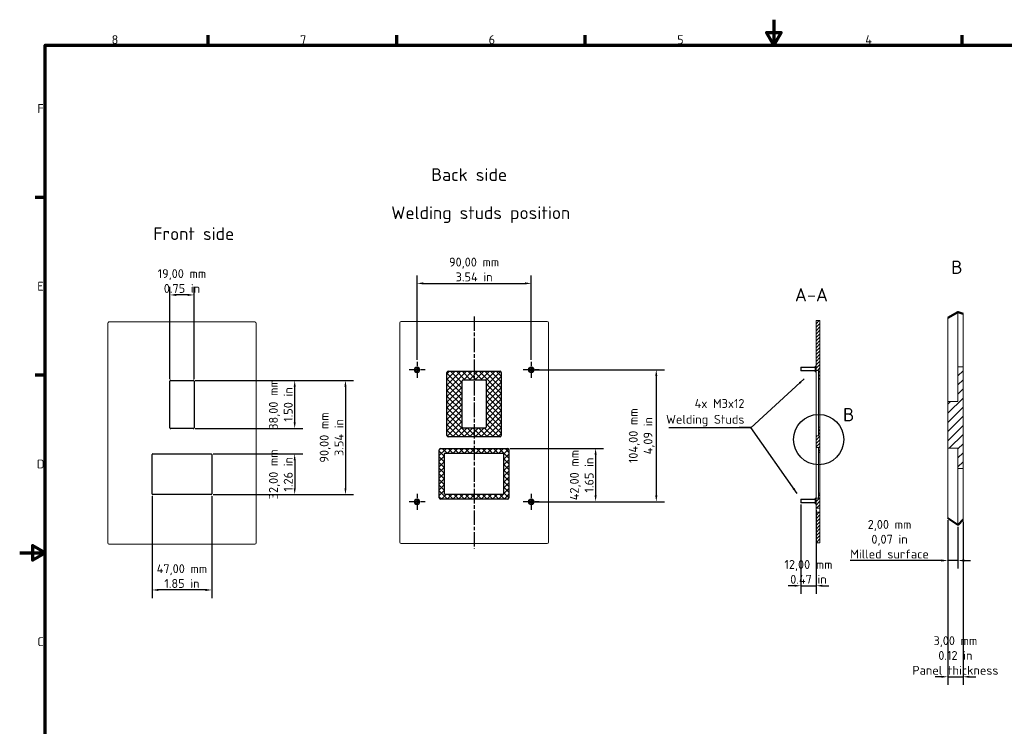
# Model space of a CAD drawing. Header units: millimetres. Extents: x 0 to 1188, y 0 to 840.
# Tile 14 of 15: x 0 to 776, y 283 to 840. Entities that reach past the tile are written whole.
import ezdxf

# ---------------------------------------------------------------- set-up
doc = ezdxf.new("R2010")
doc.units = ezdxf.units.MM
doc.header["$LTSCALE"] = 2
doc.linetypes.add('CHAIN', pattern=[0.3543, 0.2362, -0.0295, 0.0591, -0.0295])
for name, color, linetype, lineweight in [('Bemaßung (ISO)', 7, 'Continuous', 25), ('Bruchlinie (ISO)', 7, 'Continuous', 50), ('Detailumgrenzung (ISO)', 7, 'Continuous', 25), ('Mittellinie (ISO)', 7, 'Continuous', 25), ('Mittelpunktmarkierung (ISO)', 7, 'Continuous', 25), ('Rahmen (ISO)', 7, 'Continuous', 70), ('Schraffur (ISO)', 7, 'Continuous', 18), ('Sichtbar (ISO)', 7, 'Continuous', 50), ('Sichtbar schmal (ISO)', 7, 'Continuous', 35), ('Symbol (ISO)', 7, 'Continuous', 25)]:
    doc.layers.add(name, color=color, linetype=linetype, lineweight=lineweight)
doc.styles.add('Bezeichnungstext (DIN)', font='isocpeur.ttf')
doc.styles.add('Notiztext (DIN)', font='isocpeur.ttf')
doc.dimstyles.new('Standard (DIN)', dxfattribs={"dimscale": 2, "dimtxt": 3.5, "dimasz": 2.5, "dimexe": 3.175, "dimexo": 0.8, "dimgap": 0.8, "dimtad": 1, "dimrnd": 1e-08, "dimzin": 0, "dimtxsty": 'Notiztext (DIN)', "dimcen": 0.09, "dimdle": 10, "dimclrd": 256, "dimclre": 256, "dimclrt": 256, "dimadec": 0, "dimazin": 0, "dimtfac": 1, "dimtmove": 0, "dimatfit": 3, "dimfxl": 1, "dimtolj": 1, "dimtzin": 0, "dimlwd": -1, "dimlwe": -1, "dimarcsym": 0})
doc.dimstyles.new('Standard - Methode 2a (DIN)$7', dxfattribs={"dimscale": 2, "dimtxt": 3.5, "dimasz": 2.5, "dimexe": 3.175, "dimexo": 0.8, "dimgap": 0.8, "dimtad": 1, "dimtih": 1, "dimtoh": 1, "dimrnd": 1e-08, "dimtxsty": 'Notiztext (DIN)', "dimcen": 0.09, "dimdle": 10, "dimclrd": 256, "dimclre": 256, "dimclrt": 256, "dimazin": 2, "dimtfac": 1, "dimtmove": 0, "dimatfit": 3, "dimfxl": 1, "dimtolj": 1, "dimlwd": -1, "dimlwe": -1, "dimarcsym": 0})
pattern_1 = [(45, (0, 0), (-2.245064, 2.245064), [])]
pattern_2 = [(135, (0, 0), (-2.245064, -2.245064), [])]
pattern_3 = [(45, (0, 0), (-1.3470384, 1.3470384), [])]

# ---------------------------------------------------------------- blocks, each defined once
blk = doc.blocks.new('Ränder Vorgaberahmen')
at = {"layer": 'Rahmen (ISO)'}
for p, q in [((74.25, 410), (74.25, 413.9)), ((148.5, 410), (148.5, 413.9)), ((222.75, 410), (222.75, 413.9)), ((371.25, 410), (371.25, 413.9)), ((10, 350), (6.1, 350)), ((10, 280), (6.1, 280))]:
    blk.add_line(p, q, dxfattribs=at)
at = {"layer": 'Rahmen (ISO)', "flags": 128}
for points in [[(297, 420), (297, 410), (294.11, 415), (299.89, 415), (297, 410)], [(10, 10), (10, 410), (584, 410), (584, 10), (10, 10)], [(0, 210), (10, 210), (5, 212.89), (5, 207.11), (10, 210)]]:
    blk.add_lwpolyline(points, dxfattribs=at)
at = {"layer": 'Rahmen (ISO)', "char_height": 3.5, "attachment_point": 7, "style": 'Notiztext (DIN)'}
for s, insert in [('8', (36.2, 410.4)), ('7', (110.45, 410.4)), ('6', (184.7, 410.4)), ('5', (258.95, 410.4)), ('4', (333.03, 410.4)), ('F', (6.93, 383.25)), ('E', (6.93, 313.25)), ('D', (6.75, 243.25)), ('C', (6.93, 173.25))]:
    blk.add_mtext(s, dxfattribs=dict(at, insert=insert))
blk = doc.blocks.new('*D14')
at = {"layer": 'Bemaßung (ISO)', "transparency": 16777216}
for p, q in [((404.57, 564.25), (507.81, 564.25)), ((501.46, 559.25), (501.46, 465.25)), ((404.57, 460.25), (507.81, 460.25))]:
    blk.add_line(p, q, dxfattribs=at)
for points in [[(500.62, 559.25), (502.29, 559.25), (501.46, 564.25)], [(500.62, 465.25), (502.29, 465.25), (501.46, 460.25)]]:
    blk.add_solid(points, dxfattribs=at)
at = {"layer": 'Defpoints', "color": 0, "transparency": 16777216}
for p in [(402.97, 564.25), (402.97, 460.25), (501.46, 460.25)]:
    blk.add_point(p, dxfattribs=at)
at = {"layer": 'Bemaßung (ISO)', "transparency": 16777216, "insert": (479.79, 512.25), "char_height": 7, "attachment_point": 2, "rotation": 90, "style": 'Notiztext (DIN)'}
blk.add_mtext('\\A1;\\fISOCPEUR|b0|i0;{\\H7.0000;104,00 mm\\P}\\fISOCPEUR|b0|i0;{\\H7.0000;4,09 in}', dxfattribs=at)
blk = doc.blocks.new('*D15')
at = {"layer": 'Bemaßung (ISO)', "transparency": 16777216}
for p, q in [((312.97, 572.15), (312.97, 638.6)), ((402.97, 572.15), (402.97, 638.6)), ((317.97, 632.25), (397.97, 632.25))]:
    blk.add_line(p, q, dxfattribs=at)
for points in [[(317.97, 633.09), (317.97, 631.42), (312.97, 632.25)], [(397.97, 633.09), (397.97, 631.42), (402.97, 632.25)]]:
    blk.add_solid(points, dxfattribs=at)
at = {"layer": 'Defpoints', "color": 0, "transparency": 16777216}
for p in [(402.97, 632.25), (312.97, 570.55), (402.97, 570.55)]:
    blk.add_point(p, dxfattribs=at)
at = {"layer": 'Bemaßung (ISO)', "transparency": 16777216, "insert": (357.97, 652.53), "char_height": 7, "attachment_point": 2, "style": 'Notiztext (DIN)'}
blk.add_mtext('\\A1;\\fISOCPEUR|b0|i0;{\\H7.0000;90,00 mm\\P}\\fISOCPEUR|b0|i0;{\\H7.0000;3.54 in}', dxfattribs=at)
blk = doc.blocks.new('*D16')
at = {"layer": 'Bemaßung (ISO)', "transparency": 16777216}
for p, q in [((386.02, 502.25), (460, 502.25)), ((453.65, 497.25), (453.65, 465.25)), ((404.57, 460.25), (460, 460.25))]:
    blk.add_line(p, q, dxfattribs=at)
for points in [[(452.82, 497.25), (454.48, 497.25), (453.65, 502.25)], [(452.82, 465.25), (454.48, 465.25), (453.65, 460.25)]]:
    blk.add_solid(points, dxfattribs=at)
at = {"layer": 'Defpoints', "color": 0, "transparency": 16777216}
for p in [(384.42, 502.25), (402.97, 460.25), (453.65, 460.25)]:
    blk.add_point(p, dxfattribs=at)
at = {"layer": 'Bemaßung (ISO)', "transparency": 16777216, "insert": (433.38, 481.25), "char_height": 7, "attachment_point": 2, "rotation": 90, "style": 'Notiztext (DIN)'}
blk.add_mtext('\\A1;\\fISOCPEUR|b0|i0;{\\H7.0000;42,00 mm\\P}\\fISOCPEUR|b0|i0;{\\H7.0000;1.65 in}', dxfattribs=at)
blk = doc.blocks.new('2DDetail0')
at = {"layer": 'Detailumgrenzung (ISO)'}
blk.add_circle((314.67, 254.62), 9.9, dxfattribs=at)
at = {"layer": 'Detailumgrenzung (ISO)', "insert": (324.26, 261.79), "char_height": 5.25, "attachment_point": 7, "style": 'Bezeichnungstext (DIN)'}
blk.add_mtext('B', dxfattribs=at)
blk = doc.blocks.new('*D20')
at = {"layer": 'Bemaßung (ISO)', "transparency": 16777216}
for p, q in [((731.06, 445.77), (731.06, 316)), ((743.06, 444.56), (743.06, 316)), ((726.06, 322.35), (721.06, 322.35)), ((731.06, 322.35), (743.06, 322.35)), ((748.06, 322.35), (753.06, 322.35))]:
    blk.add_line(p, q, dxfattribs=at)
for points in [[(726.06, 323.18), (726.06, 321.52), (731.06, 322.35)], [(748.06, 323.18), (748.06, 321.52), (743.06, 322.35)]]:
    blk.add_solid(points, dxfattribs=at)
at = {"layer": 'Defpoints', "color": 0, "transparency": 16777216}
for p in [(731.06, 447.37), (743.06, 446.16), (743.06, 322.35)]:
    blk.add_point(p, dxfattribs=at)
at = {"layer": 'Bemaßung (ISO)', "transparency": 16777216, "insert": (737.06, 354.29), "char_height": 7, "attachment_point": 2, "style": 'Notiztext (DIN)'}
blk.add_mtext('\\A1;\\fISOCPEUR|b0|i0;{\\H7.0000;3,00 mm\\P}\\fISOCPEUR|b0|i0;{\\H7.0000;0.12 in\\P}\\fISOCPEUR|b0|i0;{\\H7.0000;Panel thickness}', dxfattribs=at)
blk = doc.blocks.new('*D21')
at = {"layer": 'Bemaßung (ISO)', "transparency": 16777216}
for p, q in [((731.06, 445.77), (731.06, 407.58)), ((739.06, 440.42), (739.06, 407.58)), ((726.06, 413.93), (654.19, 413.93)), ((739.06, 413.93), (731.06, 413.93)), ((744.06, 413.93), (749.06, 413.93))]:
    blk.add_line(p, q, dxfattribs=at)
for points in [[(726.06, 414.76), (726.06, 413.09), (731.06, 413.93)], [(744.06, 414.76), (744.06, 413.09), (739.06, 413.93)]]:
    blk.add_solid(points, dxfattribs=at)
at = {"layer": 'Defpoints', "color": 0, "transparency": 16777216}
for p in [(731.06, 447.37), (739.06, 442.02), (731.06, 413.93)]:
    blk.add_point(p, dxfattribs=at)
at = {"layer": 'Bemaßung (ISO)', "transparency": 16777216, "insert": (685.19, 445.87), "char_height": 7, "attachment_point": 2, "style": 'Notiztext (DIN)'}
blk.add_mtext('\\A1;\\fISOCPEUR|b0|i0;{\\H7.0000;2,00 mm\\P}\\fISOCPEUR|b0|i0;{\\H7.0000;0,07 in\\P}\\fISOCPEUR|b0|i0;{\\H7.0000;Milled surface}', dxfattribs=at)
blk = doc.blocks.new('*D22')
at = {"layer": 'Bemaßung (ISO)', "transparency": 16777216}
for p, q in [((615.34, 457.98), (615.34, 387.7)), ((627.34, 453.53), (627.34, 387.7)), ((610.34, 394.05), (605.34, 394.05)), ((615.34, 394.05), (627.34, 394.05)), ((632.34, 394.05), (637.34, 394.05))]:
    blk.add_line(p, q, dxfattribs=at)
for points in [[(610.34, 394.88), (610.34, 393.21), (615.34, 394.05)], [(632.34, 394.88), (632.34, 393.21), (627.34, 394.05)]]:
    blk.add_solid(points, dxfattribs=at)
at = {"layer": 'Defpoints', "color": 0, "transparency": 16777216}
for p in [(615.34, 459.58), (627.34, 455.13), (627.34, 394.05)]:
    blk.add_point(p, dxfattribs=at)
at = {"layer": 'Bemaßung (ISO)', "transparency": 16777216, "insert": (621.34, 414.32), "char_height": 7, "attachment_point": 2, "style": 'Notiztext (DIN)'}
blk.add_mtext('\\A1;\\fISOCPEUR|b0|i0;{\\H7.0000;12,00 mm\\P}\\fISOCPEUR|b0|i0;{\\H7.0000;0.47 in}', dxfattribs=at)
blk = doc.blocks.new('*D23')
at = {"layer": 'Bemaßung (ISO)', "transparency": 16777216}
for p, q in [((138.22, 555.86), (262.96, 555.86)), ((256.61, 550.86), (256.61, 470.86)), ((152.42, 465.86), (262.96, 465.86))]:
    blk.add_line(p, q, dxfattribs=at)
for points in [[(255.78, 550.86), (257.45, 550.86), (256.61, 555.86)], [(255.78, 470.86), (257.45, 470.86), (256.61, 465.86)]]:
    blk.add_solid(points, dxfattribs=at)
at = {"layer": 'Defpoints', "color": 0, "transparency": 16777216}
for p in [(136.62, 555.86), (150.82, 465.86), (256.61, 465.86)]:
    blk.add_point(p, dxfattribs=at)
at = {"layer": 'Bemaßung (ISO)', "transparency": 16777216, "insert": (236.34, 510.86), "char_height": 7, "attachment_point": 2, "rotation": 90, "style": 'Notiztext (DIN)'}
blk.add_mtext('\\A1;\\fISOCPEUR|b0|i0;{\\H7.0000;90,00 mm\\P}\\fISOCPEUR|b0|i0;{\\H7.0000;3.54 in}', dxfattribs=at)
blk = doc.blocks.new('*D29')
at = {"layer": 'Bemaßung (ISO)', "transparency": 16777216}
for p, q in [((104.32, 464.76), (104.32, 384.37)), ((151.32, 464.76), (151.32, 384.37)), ((146.32, 390.72), (109.32, 390.72))]:
    blk.add_line(p, q, dxfattribs=at)
for points in [[(109.32, 391.55), (109.32, 389.89), (104.32, 390.72)], [(146.32, 391.55), (146.32, 389.89), (151.32, 390.72)]]:
    blk.add_solid(points, dxfattribs=at)
at = {"layer": 'Defpoints', "color": 0, "transparency": 16777216}
for p in [(104.32, 466.36), (151.32, 466.36), (104.32, 390.72)]:
    blk.add_point(p, dxfattribs=at)
at = {"layer": 'Bemaßung (ISO)', "transparency": 16777216, "insert": (127.82, 410.99), "char_height": 7, "attachment_point": 2, "style": 'Notiztext (DIN)'}
blk.add_mtext('\\A1;\\fISOCPEUR|b0|i0;{\\H7.0000;47,00 mm\\P}\\fISOCPEUR|b0|i0;{\\H7.0000;1.85 in}', dxfattribs=at)
blk = doc.blocks.new('*D30')
at = {"layer": 'Bemaßung (ISO)', "transparency": 16777216}
for p, q in [((118.32, 556.76), (118.32, 629.51)), ((137.32, 556.76), (137.32, 629.51)), ((132.32, 623.16), (123.32, 623.16))]:
    blk.add_line(p, q, dxfattribs=at)
for points in [[(123.32, 624), (123.32, 622.33), (118.32, 623.16)], [(132.32, 624), (132.32, 622.33), (137.32, 623.16)]]:
    blk.add_solid(points, dxfattribs=at)
at = {"layer": 'Defpoints', "color": 0, "transparency": 16777216}
for p in [(118.32, 623.16), (118.32, 555.16), (137.32, 555.16)]:
    blk.add_point(p, dxfattribs=at)
at = {"layer": 'Bemaßung (ISO)', "transparency": 16777216, "insert": (127.82, 643.44), "char_height": 7, "attachment_point": 2, "style": 'Notiztext (DIN)'}
blk.add_mtext('\\A1;\\fISOCPEUR|b0|i0;{\\H7.0000;19,00 mm\\P}\\fISOCPEUR|b0|i0;{\\H7.0000;0.75 in}', dxfattribs=at)
blk = doc.blocks.new('*D31')
at = {"layer": 'Bemaßung (ISO)', "transparency": 16777216}
for p, q in [((138.22, 555.86), (222.97, 555.86)), ((216.62, 522.86), (216.62, 550.86)), ((138.22, 517.86), (222.97, 517.86))]:
    blk.add_line(p, q, dxfattribs=at)
for points in [[(215.79, 550.86), (217.45, 550.86), (216.62, 555.86)], [(215.79, 522.86), (217.45, 522.86), (216.62, 517.86)]]:
    blk.add_solid(points, dxfattribs=at)
at = {"layer": 'Defpoints', "color": 0, "transparency": 16777216}
for p in [(136.62, 555.86), (216.62, 555.86), (136.62, 517.86)]:
    blk.add_point(p, dxfattribs=at)
at = {"layer": 'Bemaßung (ISO)', "transparency": 16777216, "insert": (196.35, 536.86), "char_height": 7, "attachment_point": 2, "rotation": 90, "style": 'Notiztext (DIN)'}
blk.add_mtext('\\A1;\\fISOCPEUR|b0|i0;{\\H7.0000;38,00 mm\\P}\\fISOCPEUR|b0|i0;{\\H7.0000;1.50 in}', dxfattribs=at)
blk = doc.blocks.new('*D32')
at = {"layer": 'Bemaßung (ISO)', "transparency": 16777216}
for p, q in [((152.42, 497.86), (222.97, 497.86)), ((216.62, 492.86), (216.62, 470.86)), ((152.42, 465.86), (222.97, 465.86))]:
    blk.add_line(p, q, dxfattribs=at)
for points in [[(215.79, 492.86), (217.45, 492.86), (216.62, 497.86)], [(215.79, 470.86), (217.45, 470.86), (216.62, 465.86)]]:
    blk.add_solid(points, dxfattribs=at)
at = {"layer": 'Defpoints', "color": 0, "transparency": 16777216}
for p in [(150.82, 497.86), (150.82, 465.86), (216.62, 465.86)]:
    blk.add_point(p, dxfattribs=at)
at = {"layer": 'Bemaßung (ISO)', "transparency": 16777216, "insert": (196.35, 481.86), "char_height": 7, "attachment_point": 2, "rotation": 90, "style": 'Notiztext (DIN)'}
blk.add_mtext('\\A1;\\fISOCPEUR|b0|i0;{\\H7.0000;32,00 mm\\P}\\fISOCPEUR|b0|i0;{\\H7.0000;1.26 in}', dxfattribs=at)

msp = doc.modelspace()

# ---------------------------------------------------------------- hatches: boundary and pattern name
at = {"layer": 'Schraffur (ISO)'}
h = msp.add_hatch(dxfattribs=at)
h.set_pattern_fill('ANSI31', color=256, scale=15.24, style=0)
h.set_pattern_definition(pattern_3)
h.paths.add_polyline_path([(627.3366, 563.6767), (629.3366, 563.6767), (629.3366, 556.9267), (630.3366, 556.9267), (630.3366, 602.9267), (627.3366, 602.9267)])
h = msp.add_hatch(dxfattribs=at)
h.set_pattern_fill('ANSI31', color=256, scale=40.64, style=0)
h.set_pattern_definition([(45, (0, 0), (-3.592102, 3.592102), [])])
h.paths.add_polyline_path([(739.0632, 566.5408), (739.0632, 539.1408), (731.0632, 539.1408), (731.0632, 502.3408), (739.0632, 502.3408), (739.0632, 486.5408), (743.0632, 486.5408), (743.0632, 566.5408)])
h = msp.add_hatch(dxfattribs=at)
h.set_pattern_fill('ANSI31', color=256, scale=25.4, style=0, double=1)
h.set_pattern_definition(pattern_1)
edge = h.paths.add_edge_path(flags=0)
edge.add_line((366.7743, 518.3043), (349.1743, 518.3043))
edge.add_arc((349.1743, 519.0043), 0.7, 180, 270, ccw=False)
edge.add_line((348.4743, 519.0043), (348.4743, 555.6043))
edge.add_arc((349.1743, 555.6043), 0.7, 90, 180, ccw=False)
edge.add_line((349.1743, 556.3043), (366.7743, 556.3043))
edge.add_arc((366.7743, 555.6043), 0.7, 0, 90, ccw=False)
edge.add_line((367.4743, 555.6043), (367.4743, 519.0043))
edge.add_arc((366.7743, 519.0043), 0.7, -90, 0, ccw=False)
edge = h.paths.add_edge_path()
edge.add_arc((378.3743, 512.4543), 1, 270, 360)
edge.add_line((379.3743, 512.4543), (379.3743, 562.0543))
edge.add_arc((378.3743, 562.0543), 1, 0, 90)
edge.add_line((378.3743, 563.0543), (337.5743, 563.0543))
edge.add_arc((337.5743, 562.0543), 1, 90, 180)
edge.add_line((336.5743, 562.0543), (336.5743, 512.4543))
edge.add_arc((337.5743, 512.4543), 1, 180, 270)
edge.add_line((337.5743, 511.4543), (378.3743, 511.4543))
h = msp.add_hatch(dxfattribs=at)
h.set_pattern_fill('ANSI31', color=256, scale=25.4, angle=90, style=0, double=1)
h.set_pattern_definition(pattern_2)
edge = h.paths.add_edge_path(flags=0)
edge.add_line((366.7743, 518.3043), (349.1743, 518.3043))
edge.add_arc((349.1743, 519.0043), 0.7, 180, 270, ccw=False)
edge.add_line((348.4743, 519.0043), (348.4743, 555.6043))
edge.add_arc((349.1743, 555.6043), 0.7, 90, 180, ccw=False)
edge.add_line((349.1743, 556.3043), (366.7743, 556.3043))
edge.add_arc((366.7743, 555.6043), 0.7, 0, 90, ccw=False)
edge.add_line((367.4743, 555.6043), (367.4743, 519.0043))
edge.add_arc((366.7743, 519.0043), 0.7, -90, 0, ccw=False)
edge = h.paths.add_edge_path()
edge.add_arc((378.3743, 512.4543), 1, 270, 360)
edge.add_line((379.3743, 512.4543), (379.3743, 562.0543))
edge.add_arc((378.3743, 562.0543), 1, 0, 90)
edge.add_line((378.3743, 563.0543), (337.5743, 563.0543))
edge.add_arc((337.5743, 562.0543), 1, 90, 180)
edge.add_line((336.5743, 562.0543), (336.5743, 512.4543))
edge.add_arc((337.5743, 512.4543), 1, 180, 270)
edge.add_line((337.5743, 511.4543), (378.3743, 511.4543))
h = msp.add_hatch(dxfattribs=at)
h.set_pattern_fill('ANSI31', color=256, scale=15.24, style=0)
h.set_pattern_definition(pattern_3)
h.paths.add_polyline_path([(627.3366, 502.8767), (629.3366, 502.8767), (629.3366, 498.9267), (630.3366, 498.9267), (630.3366, 518.9267), (629.3366, 518.9267), (629.3366, 512.0767), (627.3366, 512.0767)])
h = msp.add_hatch(dxfattribs=at)
h.set_pattern_fill('ANSI31', color=256, scale=25.4, style=0, double=1)
h.set_pattern_definition(pattern_1)
edge = h.paths.add_edge_path(flags=0)
edge.add_arc((380.9743, 466.8043), 0.5, 270, 360)
edge.add_line((381.4743, 466.8043), (381.4743, 497.8043))
edge.add_arc((380.9743, 497.8043), 0.5, 0, 90)
edge.add_line((380.9743, 498.3043), (334.9743, 498.3043))
edge.add_arc((334.9743, 497.8043), 0.5, 90, 180)
edge.add_line((334.4743, 497.8043), (334.4743, 466.8043))
edge.add_arc((334.9743, 466.8043), 0.5, 180, 270)
edge.add_line((334.9743, 466.3043), (380.9743, 466.3043))
edge = h.paths.add_edge_path()
edge.add_arc((331.5243, 501.2543), 1, 90, 180)
edge.add_line((330.5243, 501.2543), (330.5243, 463.3543))
edge.add_arc((331.5243, 463.3543), 1, 180, 270)
edge.add_line((331.5243, 462.3543), (384.4243, 462.3543))
edge.add_arc((384.4243, 463.3543), 1, 270, 360)
edge.add_line((385.4243, 463.3543), (385.4243, 501.2543))
edge.add_arc((384.4243, 501.2543), 1, 0, 90)
edge.add_line((384.4243, 502.2543), (331.5243, 502.2543))
h = msp.add_hatch(dxfattribs=at)
h.set_pattern_fill('ANSI31', color=256, scale=25.4, angle=90, style=0, double=1)
h.set_pattern_definition(pattern_2)
edge = h.paths.add_edge_path(flags=0)
edge.add_arc((380.9743, 466.8043), 0.5, 270, 360)
edge.add_line((381.4743, 466.8043), (381.4743, 497.8043))
edge.add_arc((380.9743, 497.8043), 0.5, 0, 90)
edge.add_line((380.9743, 498.3043), (334.9743, 498.3043))
edge.add_arc((334.9743, 497.8043), 0.5, 90, 180)
edge.add_line((334.4743, 497.8043), (334.4743, 466.8043))
edge.add_arc((334.9743, 466.8043), 0.5, 180, 270)
edge.add_line((334.9743, 466.3043), (380.9743, 466.3043))
edge = h.paths.add_edge_path()
edge.add_arc((331.5243, 501.2543), 1, 90, 180)
edge.add_line((330.5243, 501.2543), (330.5243, 463.3543))
edge.add_arc((331.5243, 463.3543), 1, 180, 270)
edge.add_line((331.5243, 462.3543), (384.4243, 462.3543))
edge.add_arc((384.4243, 463.3543), 1, 270, 360)
edge.add_line((385.4243, 463.3543), (385.4243, 501.2543))
edge.add_arc((384.4243, 501.2543), 1, 0, 90)
edge.add_line((384.4243, 502.2543), (331.5243, 502.2543))
h = msp.add_hatch(dxfattribs=at)
h.set_pattern_fill('ANSI31', color=256, scale=15.24, style=0)
h.set_pattern_definition(pattern_3)
h.paths.add_polyline_path([(629.3366, 462.9767), (627.3366, 462.9767), (627.3366, 455.1267), (630.3366, 455.1267), (630.3366, 466.9267), (629.3366, 466.9267)])
h = msp.add_hatch(dxfattribs=at)
h.set_pattern_fill('ANSI31', color=256, scale=15.24, style=0)
h.set_pattern_definition(pattern_3)
h.paths.add_polyline_path([(630.3366, 451.9267), (627.3366, 451.9267), (627.3366, 427.9267), (630.3366, 427.9267)])

# ---------------------------------------------------------------- linework, layer by layer
at = {"layer": 'Bruchlinie (ISO)'}
for p, q in [((731.0632, 605.0595), (739.0632, 609.5187)), ((739.0632, 609.5187), (739.1114, 609.5456)), ((739.1114, 609.5456), (743.0632, 608.3921)), ((739.0632, 442.0207), (731.0632, 447.3737)), ((743.0632, 446.1611), (739.1114, 441.9884)), ((739.1114, 441.9884), (739.0632, 442.0207))]:
    msp.add_line(p, q, dxfattribs=at)
at = {"layer": 'Mittellinie (ISO)', "linetype": 'CHAIN', "ltscale": 23.990969}
msp.add_line((357.9765, 606.3043), (357.9765, 423.3043), dxfattribs=at)
at = {"layer": 'Mittelpunktmarkierung (ISO)', "linetype": 'CHAIN', "ltscale": 7.000507}
for p, q in [((312.9743, 570.5543), (312.9743, 557.9543)), ((402.9743, 570.5543), (402.9743, 557.9543)), ((319.2743, 564.2543), (306.6743, 564.2543)), ((409.2743, 564.2543), (396.6743, 564.2543)), ((312.9743, 466.5543), (312.9743, 453.9543)), ((402.9743, 466.5543), (402.9743, 453.9543)), ((319.2743, 460.2543), (306.6743, 460.2543)), ((409.2743, 460.2543), (396.6743, 460.2543))]:
    msp.add_line(p, q, dxfattribs=at)
at = {"layer": 'Sichtbar (ISO)', "lineweight": 18}
for p, q in [((731.0632, 543.1408), (731.0632, 605.0595)), ((739.0632, 569.3408), (739.0632, 609.5187)), ((743.0632, 608.3921), (743.0632, 569.3408)), ((69.3185, 600.8635), (69.3185, 427.8635)), ((185.3185, 601.8635), (70.3185, 601.8635)), ((186.3185, 427.8635), (186.3185, 600.8635)), ((299.4765, 428.3043), (299.4765, 601.3043)), ((300.4765, 602.3043), (415.4765, 602.3043)), ((416.4765, 601.3043), (416.4765, 428.3043)), ((739.0632, 569.3408), (739.0632, 566.5408)), ((739.0632, 566.5408), (739.0632, 539.1408)), ((743.0632, 566.5408), (739.0632, 566.5408)), ((743.0632, 566.5408), (743.0632, 569.3408)), ((743.0632, 486.5408), (743.0632, 566.5408)), ((731.0632, 543.1408), (731.0632, 539.1408)), ((731.0632, 539.1408), (731.0632, 502.3408)), ((739.0632, 539.1408), (731.0632, 539.1408)), ((731.0632, 502.3408), (739.0632, 502.3408)), ((731.0632, 502.3408), (731.0632, 498.3408)), ((731.0632, 447.3737), (731.0632, 498.3408)), ((739.0632, 502.3408), (739.0632, 486.5408)), ((739.0632, 486.5408), (743.0632, 486.5408)), ((739.0632, 486.5408), (739.0632, 484.5408)), ((739.0632, 484.5408), (739.0632, 442.0207)), ((743.0632, 486.5408), (743.0632, 484.5408)), ((743.0632, 484.5408), (743.0632, 446.1611)), ((70.3185, 426.8635), (185.3185, 426.8635)), ((415.4765, 427.3043), (300.4765, 427.3043))]:
    msp.add_line(p, q, dxfattribs=at)
at = {"layer": 'Sichtbar (ISO)', "lineweight": 5}
for p, q in [((630.3366, 602.9267), (627.3366, 602.9267)), ((627.3366, 602.9267), (627.3366, 563.6767)), ((630.3366, 556.9267), (630.3366, 602.9267)), ((615.3366, 566.1767), (615.5366, 566.3767)), ((615.5366, 566.3767), (615.5366, 563.3767)), ((626.5866, 566.3767), (615.5366, 566.3767)), ((626.5866, 567.1267), (626.5866, 562.6267)), ((627.3366, 567.1267), (626.5866, 567.1267)), ((615.3366, 563.5767), (615.3366, 566.1767)), ((615.3366, 563.5767), (615.5366, 563.3767)), ((626.5866, 563.3767), (615.5366, 563.3767)), ((627.3366, 562.6267), (626.5866, 562.6267)), ((627.3366, 563.6767), (629.3366, 563.6767)), ((627.3366, 563.6767), (627.3366, 562.6767)), ((627.3366, 513.0767), (627.3366, 562.6767)), ((629.3366, 563.6767), (629.3366, 556.9267)), ((629.3366, 556.9267), (630.3366, 556.9267)), ((629.3366, 556.9267), (629.3366, 556.2267)), ((629.3366, 519.6267), (629.3366, 556.2267)), ((630.3366, 556.2267), (630.3366, 556.9267)), ((630.3366, 556.2267), (630.3366, 519.6267)), ((627.3366, 513.0767), (627.3366, 512.0767)), ((629.3366, 512.0767), (627.3366, 512.0767)), ((627.3366, 512.0767), (627.3366, 502.8767)), ((629.3366, 519.6267), (629.3366, 518.9267)), ((630.3366, 518.9267), (629.3366, 518.9267)), ((629.3366, 518.9267), (629.3366, 512.0767)), ((630.3366, 518.9267), (630.3366, 519.6267)), ((630.3366, 498.9267), (630.3366, 518.9267)), ((627.3366, 502.8767), (629.3366, 502.8767)), ((627.3366, 502.8767), (627.3366, 501.8767)), ((627.3366, 463.9767), (627.3366, 501.8767)), ((629.3366, 502.8767), (629.3366, 498.9267)), ((629.3366, 498.9267), (630.3366, 498.9267)), ((629.3366, 498.9267), (629.3366, 498.4267)), ((629.3366, 498.4267), (629.3366, 467.4267)), ((630.3366, 498.9267), (630.3366, 498.4267)), ((630.3366, 498.4267), (630.3366, 467.4267)), ((629.3366, 467.4267), (629.3366, 466.9267)), ((630.3366, 466.9267), (629.3366, 466.9267)), ((629.3366, 466.9267), (629.3366, 462.9767)), ((630.3366, 467.4267), (630.3366, 466.9267)), ((630.3366, 455.1267), (630.3366, 466.9267)), ((615.3366, 462.1767), (615.5366, 462.3767)), ((615.3366, 459.5767), (615.3366, 462.1767)), ((615.3366, 459.5767), (615.5366, 459.3767)), ((615.5366, 462.3767), (615.5366, 459.3767)), ((626.5866, 462.3767), (615.5366, 462.3767)), ((626.5866, 459.3767), (615.5366, 459.3767)), ((626.5866, 463.1267), (626.5866, 458.6267)), ((627.3366, 463.1267), (626.5866, 463.1267)), ((627.3366, 458.6267), (626.5866, 458.6267)), ((627.3366, 463.9767), (627.3366, 462.9767)), ((629.3366, 462.9767), (627.3366, 462.9767)), ((627.3366, 462.9767), (627.3366, 455.1267)), ((627.3366, 455.1267), (630.3366, 455.1267)), ((627.3366, 451.9267), (627.3366, 455.1267)), ((630.3366, 451.9267), (627.3366, 451.9267)), ((627.3366, 451.9267), (627.3366, 427.9267)), ((630.3366, 455.1267), (630.3366, 451.9267)), ((630.3366, 427.9267), (630.3366, 451.9267)), ((627.3366, 427.9267), (630.3366, 427.9267))]:
    msp.add_line(p, q, dxfattribs=at)
at = {"layer": 'Sichtbar (ISO)', "lineweight": 25}
for p, q in [((336.5743, 512.4543), (336.5743, 562.0543)), ((337.5743, 563.0543), (378.3743, 563.0543)), ((379.3743, 562.0543), (379.3743, 512.4543)), ((118.3207, 518.5635), (118.3207, 555.1635)), ((119.0207, 555.8635), (136.6207, 555.8635)), ((137.3207, 555.1635), (137.3207, 518.5635)), ((348.4743, 519.0043), (348.4743, 555.6043)), ((349.1743, 556.3043), (366.7743, 556.3043)), ((367.4743, 555.6043), (367.4743, 519.0043)), ((136.6207, 517.8635), (119.0207, 517.8635)), ((366.7743, 518.3043), (349.1743, 518.3043)), ((378.3743, 511.4543), (337.5743, 511.4543)), ((104.3207, 466.3635), (104.3207, 497.3635)), ((104.8207, 497.8635), (150.8207, 497.8635)), ((151.3207, 497.3635), (151.3207, 466.3635)), ((330.5243, 463.3543), (330.5243, 501.2543)), ((331.5243, 502.2543), (384.4243, 502.2543)), ((334.4743, 497.8043), (334.4743, 466.8043)), ((380.9743, 498.3043), (334.9743, 498.3043)), ((381.4743, 466.8043), (381.4743, 497.8043)), ((385.4243, 501.2543), (385.4243, 463.3543)), ((150.8207, 465.8635), (104.8207, 465.8635)), ((334.9743, 466.3043), (380.9743, 466.3043)), ((384.4243, 462.3543), (331.5243, 462.3543))]:
    msp.add_line(p, q, dxfattribs=at)
at = {"layer": 'Sichtbar (ISO)', "lineweight": 18}
for centre in [(312.9743, 564.2543), (402.9743, 564.2543), (312.9743, 460.2543), (402.9743, 460.2543)]:
    msp.add_circle(centre, 2.25, dxfattribs=at)
at = {"layer": 'Sichtbar (ISO)', "lineweight": 5}
for centre, radius in [((312.9743, 564.2543), 1.5), ((312.9743, 564.2543), 1.3), ((402.9743, 564.2543), 1.5), ((402.9743, 564.2543), 1.3), ((312.9743, 460.2543), 1.5), ((312.9743, 460.2543), 1.3), ((402.9743, 460.2543), 1.5), ((402.9743, 460.2543), 1.3)]:
    msp.add_circle(centre, radius, dxfattribs=at)
at = {"layer": 'Sichtbar (ISO)', "lineweight": 18}
for centre, start, end in [((70.3185, 600.8635), 90, 180), ((185.3185, 600.8635), 0, 90), ((300.4765, 601.3043), 90, 180), ((415.4765, 601.3043), 0, 90), ((70.3185, 427.8635), 180, 270), ((185.3185, 427.8635), 270, 0), ((300.4765, 428.3043), 180, 270), ((415.4765, 428.3043), 270, 0)]:
    msp.add_arc(centre, 1, start, end, dxfattribs=at)
at = {"layer": 'Sichtbar (ISO)', "lineweight": 25}
for centre, radius, start, end in [((337.5743, 562.0543), 1, 90, 180), ((378.3743, 562.0543), 1, 0, 90), ((119.0207, 555.1635), 0.7, 90, 180), ((136.6207, 555.1635), 0.7, 0, 90), ((349.1743, 555.6043), 0.7, 90, 180), ((366.7743, 555.6043), 0.7, 0, 90), ((119.0207, 518.5635), 0.7, 180, 270), ((136.6207, 518.5635), 0.7, 270, 0), ((337.5743, 512.4543), 1, 180, 270), ((349.1743, 519.0043), 0.7, 180, 270), ((366.7743, 519.0043), 0.7, 270, 0), ((378.3743, 512.4543), 1, 270, 0), ((104.8207, 497.3635), 0.5, 90, 180), ((150.8207, 497.3635), 0.5, 0, 90), ((331.5243, 501.2543), 1, 90, 180), ((334.9743, 497.8043), 0.5, 90, 180), ((380.9743, 497.8043), 0.5, 0, 90), ((384.4243, 501.2543), 1, 0, 90), ((104.8207, 466.3635), 0.5, 180, 270), ((150.8207, 466.3635), 0.5, 270, 0), ((334.9743, 466.8043), 0.5, 180, 270), ((380.9743, 466.8043), 0.5, 270, 0), ((331.5243, 463.3543), 1, 180, 270), ((384.4243, 463.3543), 1, 270, 0)]:
    msp.add_arc(centre, radius, start, end, dxfattribs=at)
at = {"layer": 'Sichtbar schmal (ISO)', "lineweight": 5}
for p, q in [((626.5866, 566.0757), (615.3366, 566.0757)), ((615.3366, 563.6777), (626.5866, 563.6777)), ((626.5866, 462.0757), (615.3366, 462.0757)), ((615.3366, 459.6777), (626.5866, 459.6777))]:
    msp.add_line(p, q, dxfattribs=at)

# ---------------------------------------------------------------- block references
at = {"xscale": 2, "yscale": 2, "zscale": 2}
msp.add_blockref('Ränder Vorgaberahmen', (0, 0), dxfattribs=at)
at = {"layer": 'Detailumgrenzung (ISO)', "xscale": 2, "yscale": 2, "zscale": 2}
msp.add_blockref('2DDetail0', (0, 0), dxfattribs=at)

# ---------------------------------------------------------------- texts
at = {"layer": 'Symbol (ISO)', "char_height": 10, "attachment_point": 1, "style": 'Notiztext (DIN)'}
for s, insert, width in [('\\fISOCPEUR|b0|i0;{\\H10.0000;Back side}', (324.2038, 722.957), 112), ('\\fISOCPEUR|b0|i0;{\\H10.0000;Welding studs position}', (292.6789, 692.9183), 149.395082), ('\\fISOCPEUR|b0|i0;{\\H10.0000;Front side}', (105.2964, 676.4022), 112)]:
    msp.add_mtext(s, dxfattribs=dict(at, insert=insert, width=width))
at = {"layer": 'Symbol (ISO)', "char_height": 10.5, "attachment_point": 7, "style": 'Bezeichnungstext (DIN)'}
for s, insert in [('B', (733.7723, 639.7339)), ('A-A', (610.6237, 618.0208))]:
    msp.add_mtext(s, dxfattribs=dict(at, insert=insert))
at = {"layer": 'Symbol (ISO)', "insert": (570.9186, 519.5461), "char_height": 7, "width": 60.863633, "attachment_point": 9, "line_spacing_factor": 1.068348, "style": 'Notiztext (DIN)'}
msp.add_mtext('\\fISOCPEUR|b0|i0;4x M3x12 \\P\\fISOCPEUR|b0|i0;Welding Studs', dxfattribs=at)

# ---------------------------------------------------------------- dimensions: what is measured, and where the dimension line sits
at = {"layer": 'Bemaßung (ISO)'}
for base, p1, p2, angle, text, override, picture, middle in [((402.9743, 632.2543), (312.9743, 570.5543), (402.9743, 570.5543), 180, '\\fISOCPEUR|b0|i0;{\\H7.0000;<> mm\\P}\\fISOCPEUR|b0|i0;{\\H7.0000;3.54 in}', {"dimgap": 0.8, "dimdec": 2, "dimtol": 0, "dimlim": 0, "dimtp": 0, "dimtm": 0, "dimtdec": 2, "dimtofl": 0, "dimatfit": 1, "dimtvp": -0.25}, '*D15', (357.9743, 632.2543)), ((118.3207, 623.1635), (137.3207, 555.1635), (118.3207, 555.1635), 180, '\\fISOCPEUR|b0|i0;{\\H7.0000;<> mm\\P}\\fISOCPEUR|b0|i0;{\\H7.0000;0.75 in}', {"dimgap": 0.8, "dimdec": 2, "dimtol": 0, "dimlim": 0, "dimtp": 0, "dimtm": 0, "dimtdec": 2, "dimtofl": 0, "dimatfit": 1, "dimtvp": -0.25}, '*D30', (127.8207, 623.1635)), ((501.457, 460.2543), (402.9743, 564.2543), (402.9743, 460.2543), 90, '\\fISOCPEUR|b0|i0;{\\H7.0000;<> mm\\P}\\fISOCPEUR|b0|i0;{\\H7.0000;4,09 in}', {"dimgap": 0.8, "dimdec": 2, "dimtol": 0, "dimlim": 0, "dimtp": 0, "dimtm": 0, "dimtdec": 2, "dimtofl": 0, "dimatfit": 1, "dimtvp": -0.25}, '*D14', (501.457, 512.2543)), ((216.6207, 555.8635), (136.6207, 517.8635), (136.6207, 555.8635), 90, '\\fISOCPEUR|b0|i0;{\\H7.0000;<> mm\\P}\\fISOCPEUR|b0|i0;{\\H7.0000;1.50 in}', {"dimgap": 0.8, "dimdec": 2, "dimtol": 0, "dimlim": 0, "dimtp": 0, "dimtm": 0, "dimtdec": 2, "dimtofl": 0, "dimatfit": 1, "dimtvp": -0.25}, '*D31', (216.6207, 536.8635)), ((256.6134, 465.8635), (136.6207, 555.8635), (150.8207, 465.8635), 270, '\\fISOCPEUR|b0|i0;{\\H7.0000;<> mm\\P}\\fISOCPEUR|b0|i0;{\\H7.0000;3.54 in}', {"dimgap": 0.8, "dimdec": 2, "dimtol": 0, "dimlim": 0, "dimtp": 0, "dimtm": 0, "dimtdec": 2, "dimtofl": 0, "dimatfit": 1, "dimtvp": -0.25}, '*D23', (256.6134, 510.8635)), ((216.6207, 465.8635), (150.8207, 497.8635), (150.8207, 465.8635), 270, '\\fISOCPEUR|b0|i0;{\\H7.0000;<> mm\\P}\\fISOCPEUR|b0|i0;{\\H7.0000;1.26 in}', {"dimgap": 0.8, "dimdec": 2, "dimtol": 0, "dimlim": 0, "dimtp": 0, "dimtm": 0, "dimtdec": 2, "dimtofl": 0, "dimatfit": 1, "dimtvp": -0.25}, '*D32', (216.6207, 481.8635)), ((453.6502, 460.2543), (384.4243, 502.2543), (402.9743, 460.2543), 270, '\\fISOCPEUR|b0|i0;{\\H7.0000;<> mm\\P}\\fISOCPEUR|b0|i0;{\\H7.0000;1.65 in}', {"dimgap": 0.8, "dimdec": 2, "dimtol": 0, "dimlim": 0, "dimtp": 0, "dimtm": 0, "dimtdec": 2, "dimtofl": 0, "dimatfit": 1, "dimtvp": -0.25}, '*D16', (453.6502, 481.2543)), ((104.3207, 390.7204), (151.3207, 466.3635), (104.3207, 466.3635), 180, '\\fISOCPEUR|b0|i0;{\\H7.0000;<> mm\\P}\\fISOCPEUR|b0|i0;{\\H7.0000;1.85 in}', {"dimgap": 0.8, "dimdec": 2, "dimtol": 0, "dimlim": 0, "dimtp": 0, "dimtm": 0, "dimtdec": 2, "dimtofl": 0, "dimatfit": 1, "dimtvp": -0.25}, '*D29', (127.8207, 390.7204)), ((627.3366, 394.0483), (615.3366, 459.5767), (627.3366, 455.1267), 180, '\\fISOCPEUR|b0|i0;{\\H7.0000;<> mm\\P}\\fISOCPEUR|b0|i0;{\\H7.0000;0.47 in}', {"dimgap": 0.8, "dimdec": 2, "dimtol": 0, "dimlim": 0, "dimtp": 0, "dimtm": 0, "dimtdec": 2, "dimtofl": 1, "dimatfit": 1, "dimtvp": -0.25}, '*D22', (621.3366, 394.0483)), ((731.0632, 413.9278), (739.0632, 442.0207), (731.0632, 447.3737), 180, '\\fISOCPEUR|b0|i0;{\\H7.0000;<> mm\\P}\\fISOCPEUR|b0|i0;{\\H7.0000;0,07 in\\P}\\fISOCPEUR|b0|i0;{\\H7.0000;Milled surface}', {"dimgap": 0.8, "dimdec": 2, "dimlfac": 0.25, "dimtol": 0, "dimlim": 0, "dimtp": 0, "dimtm": 0, "dimtdec": 2, "dimtofl": 1, "dimatfit": 1, "dimtvp": -0.333333}, '*D21', (685.1866, 413.9278))]:
    dim = msp.add_linear_dim(base=base, p1=p1, p2=p2, angle=angle, text=text, dimstyle='Standard (DIN)', override=override, dxfattribs=at)
    dim.commit()
    dim.dimension.update_dxf_attribs({"geometry": picture, "text_midpoint": middle, "dimtype": 160})
dim = msp.add_linear_dim(base=(743.0632, 322.3496), p1=(731.0632, 447.3737), p2=(743.0632, 446.1611), text='\\fISOCPEUR|b0|i0;{\\H7.0000;<> mm\\P}\\fISOCPEUR|b0|i0;{\\H7.0000;0.12 in\\P}\\fISOCPEUR|b0|i0;{\\H7.0000;Panel thickness}', dimstyle='Standard (DIN)', override={"dimgap": 0.8, "dimdec": 2, "dimlfac": 0.25, "dimtol": 0, "dimlim": 0, "dimtp": 0, "dimtm": 0, "dimtdec": 2, "dimtofl": 1, "dimatfit": 1, "dimtvp": -0.333333}, dxfattribs=at)
dim.commit()
dim.dimension.update_dxf_attribs({"geometry": '*D20', "text_midpoint": (737.0632, 322.3496), "dimtype": 160})

# ---------------------------------------------------------------- leaders
at = {"layer": 'Symbol (ISO)', "annotation_type": 0, "has_hookline": 1, "hookline_direction": 1}
for points, text_width in [([(617.976, 557.1375), (575.9186, 518.3794), (570.9186, 518.3794)], 59.5), ([(612.3964, 466.6772), (576.0458, 518.6037), (571.0458, 518.6037)], 4.2)]:
    msp.add_leader(points, dimstyle='Standard - Methode 2a (DIN)$7', override={"dimgap": 0, "dimtad": 1}, dxfattribs=dict(at, text_width=text_width))

doc.saveas('drawing.dxf')
